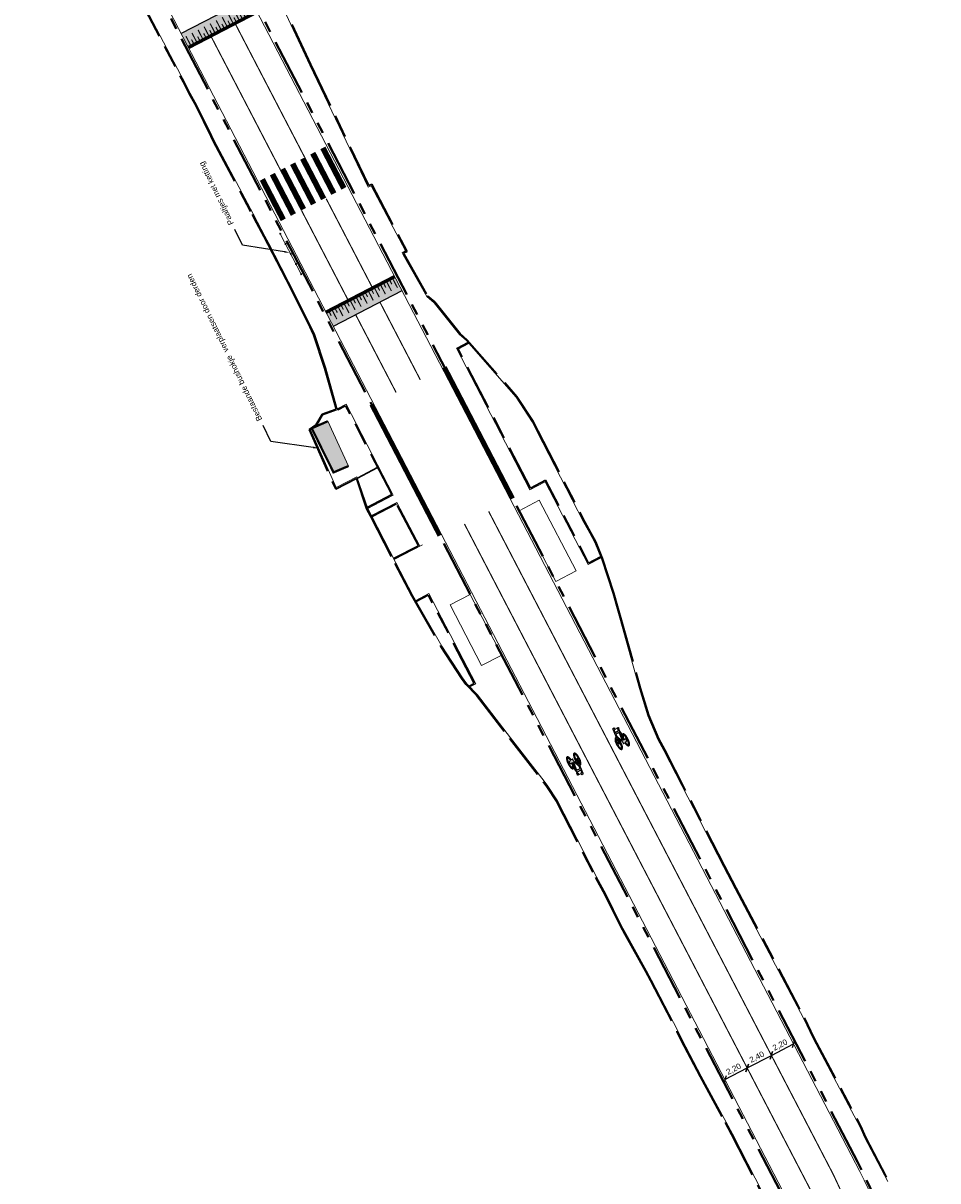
# Model space of a CAD drawing. Header units: metres. Extents: x -5 to 205656, y -9 to 393038.
# Tile 15 of 29: x 203615 to 203695, y 391322 to 391424. Entities that reach past the tile are written whole.
import ezdxf
from ezdxf import colors
from ezdxf.entities.mleader import LeaderData, LeaderLine
from ezdxf.math import Vec2, Vec3

# ---------------------------------------------------------------- set-up
doc = ezdxf.new("R2010")
doc.units = ezdxf.units.M
for name, pattern in [('VH-OPSLUITBAND_100X200', [16, 8, -2, 4, -2]), ('VH-TROTTOIRBAND_180-200', [20, 10, -2, 2, -2, 2, -2]), ('VW-1-1_STREEP', [2, 1, -1])]:
    doc.linetypes.add(name, pattern=pattern)
for name, color, linetype in [('bct-paal', 250, 'Continuous'), ('N-WE-VH-PLATEAU-G', 7, 'Continuous'), ('N-WE-VW-MARKERING_VOP', 255, 'Continuous')]:
    doc.layers.add(name, color=color, linetype=linetype)
for name, color, linetype, lineweight in [('Bushokje', 7, 'Continuous', 18), ('N-WE-VH-KANTOPSLUITING_BUSPERRONBAND', 4, 'Continuous', 15), ('N-WE-VH-KANTOPSLUITING_OPSLUITBAND_100X200-G', 7, 'VH-OPSLUITBAND_100X200', 30), ('N-WE-VH-KANTOPSLUITING_TROTTOIRBAND_180 200-G', 6, 'VH-TROTTOIRBAND_180-200', 40), ('N-WE-VH-KANTOPSLUITING_VOORKANTBAND-G', 7, 'Continuous', 15), ('N-WE-VH-PAAL MET KETTING', 7, 'Continuous', 18), ('N-WE-VH-VERHARDING_BESTRATING PATKEERVAK', 7, 'Continuous', 18), ('N-WE-VW-MARKERING_LANGS_STREEP_11-G', 255, 'VW-1-1_STREEP', 13), ('N-WE-VW-MARKERING_SYMBOOL-S', 255, 'Continuous', 25), ('X-XX-AL-AANKLEDING-M', 7, 'Continuous', 18), ('X-XX-AL-AANKLEDING-T25', 7, 'Continuous', 25)]:
    doc.layers.add(name, color=color, linetype=linetype, lineweight=lineweight)
doc.styles.add('NLCS_ISO', font='arial.ttf')
doc.styles.get("Standard").update_dxf_attribs({"font": 'arial.ttf'})
doc.dimstyles.new('NLCS_1-200', dxfattribs={"dimscale": 0.2, "dimtxt": 2.5, "dimasz": 2.5, "dimexe": 1.25, "dimexo": 0.625, "dimtad": 1, "dimzin": 1, "dimtxsty": 'Standard', "dimblk": 'OBLIQUE', "dimcen": 0, "dimse1": 1, "dimse2": 1, "dimadec": 0, "dimazin": 0, "dimtfac": 1, "dimtmove": 0, "dimatfit": 3, "dimfxl": 1, "dimarcsym": 0})

# ---------------------------------------------------------------- blocks, each defined once
blk = doc.blocks.new('SVW-MARKERING_SYMBOOL_FIETS_2.0')
h = blk.add_hatch(color=256)
h.paths.add_polyline_path([(-0.09, 2), (-0.13, 2), (-0.13, 2), (-0.16, 2, 0.236068), (-0.2, 1.96), (-0.22, 1.91), (-0.29, 1.14, 0.006813), (-0.3, 1.14, 0.22312), (-0.36, 1.17, 0.22312), (-0.43, 1.14, 0.090648), (-0.51, 1, 0.047451), (-0.55, 0.83, 0.035374), (-0.57, 0.59, 0.035374), (-0.55, 0.35, 0.047451), (-0.51, 0.17, 0.090648), (-0.43, 0.03, 0.22312), (-0.36, 0, 0.22312), (-0.3, 0.03, 0.090648), (-0.22, 0.17, 0.047451), (-0.18, 0.35, 0.035374), (-0.16, 0.59, 0.035374), (-0.18, 0.83, 0.047451), (-0.22, 1, 0.038864), (-0.25, 1.07), (-0.24, 1.16), (0, 0.53), (0, 0.44, 0.544665), (0.06, 0.39), (0.14, 0.4, 0.008345), (0.15, 0.35, 0.047451), (0.19, 0.17, 0.090648), (0.27, 0.03, 0.22312), (0.33, 0, 0.22312), (0.4, 0.03, 0.090648), (0.48, 0.17, 0.047451), (0.52, 0.35, 0.035374), (0.53, 0.59, 0.035374), (0.52, 0.83, 0.047451), (0.48, 1, 0.090648), (0.4, 1.14, 0.22312), (0.33, 1.17, 0.22312), (0.27, 1.14, 0.006813), (0.26, 1.14), (0.19, 1.54), (0.2, 1.69), (0.22, 1.67), (0.26, 1.83, 0.548946), (0.24, 1.85), (0.11, 1.85), (0.11, 1.78), (0.16, 1.73), (0.15, 1.6), (-0.2, 1.6), (-0.19, 1.8, -0.281777), (-0.13, 1.83), (-0.09, 1.83)])
h.paths.add_polyline_path([(0.13, 1.43), (0.04, 0.68), (0, 0.68), (-0.23, 1.29), (-0.22, 1.43)], flags=16)
h.paths.add_polyline_path([(0.17, 1.3), (0.22, 1.06, 0.035986), (0.19, 1, 0.047451), (0.15, 0.83, 0.021905), (0.13, 0.68), (0.09, 0.68)], flags=16)
h.paths.add_polyline_path([(-0.33, 1.03, -0.01664), (-0.31, 1), (-0.35, 0.75), (-0.38, 0.66), (-0.38, 0.55, 0.720759), (-0.36, 0.53, 0.162278), (-0.35, 0.55), (-0.31, 0.62), (-0.27, 0.81), (-0.27, 0.88, -0.030907), (-0.25, 0.78, -0.028874), (-0.24, 0.59, -0.028874), (-0.25, 0.4, -0.039407), (-0.27, 0.26, -0.080527), (-0.33, 0.15, -0.24906), (-0.36, 0.13, -0.24906), (-0.4, 0.15, -0.080527), (-0.46, 0.26, -0.039407), (-0.48, 0.4, -0.028874), (-0.49, 0.59, -0.028874), (-0.48, 0.78, -0.039407), (-0.46, 0.91, -0.080527), (-0.4, 1.03, -0.24906), (-0.36, 1.05, -0.24906)], flags=16)
h.paths.add_polyline_path([(0.33, 1.05, -0.24906), (0.37, 1.03, -0.080527), (0.42, 0.91, -0.039407), (0.45, 0.78, -0.028874), (0.46, 0.59, -0.028874), (0.45, 0.4, -0.039407), (0.42, 0.26, -0.080527), (0.37, 0.15, -0.24906), (0.33, 0.13, -0.24906), (0.29, 0.15, -0.080527), (0.24, 0.26, -0.039407), (0.22, 0.4, -0.003097), (0.21, 0.42), (0.33, 0.46), (0.37, 0.53), (0.37, 0.64, 0.414214), (0.33, 0.68), (0.21, 0.68, -0.014843), (0.22, 0.78, -0.039407), (0.24, 0.91, -0.080527), (0.29, 1.03, -0.24906)], flags=16)
at = {"flags": 128}
for points in [[(-0.3, 1.14, 0.22312), (-0.36, 1.17, 0.22312), (-0.43, 1.14, 0.090648), (-0.51, 1, 0.047451), (-0.55, 0.83, 0.035374), (-0.57, 0.59, 0.035374), (-0.55, 0.35, 0.047451), (-0.51, 0.17, 0.090648), (-0.43, 0.03, 0.22312), (-0.36, 0, 0.22312), (-0.3, 0.03, 0.090648), (-0.22, 0.17, 0.047451), (-0.18, 0.35, 0.035374), (-0.16, 0.59, 0.035374), (-0.18, 0.83, 0.047451), (-0.22, 1, 0.038864), (-0.25, 1.07), (-0.24, 1.16), (0, 0.53), (0, 0.44, 0.544665), (0.06, 0.39), (0.14, 0.4, 0.008345), (0.15, 0.35, 0.047451), (0.19, 0.17, 0.090648), (0.27, 0.03, 0.22312), (0.33, 0, 0.22312), (0.4, 0.03, 0.090648), (0.48, 0.17, 0.047451), (0.52, 0.35, 0.035374), (0.53, 0.59, 0.035374), (0.52, 0.83, 0.047451), (0.48, 1, 0.090648), (0.4, 1.14, 0.22312), (0.33, 1.17, 0.22312), (0.27, 1.14)], [(-0.29, 1.14), (-0.22, 1.91), (-0.2, 1.96, -0.414214), (-0.13, 2), (-0.09, 2), (-0.09, 1.83), (-0.13, 1.83, 0.281777), (-0.19, 1.8), (-0.2, 1.6), (0.15, 1.6), (0.16, 1.73), (0.11, 1.78), (0.11, 1.85), (0.24, 1.85, -0.548946), (0.26, 1.83), (0.22, 1.67), (0.2, 1.69), (0.19, 1.54), (0.26, 1.14)]]:
    blk.add_lwpolyline(points, format="xyb", dxfattribs=at)
for points in [[(-0.27, 0.88), (-0.27, 0.81), (-0.31, 0.62), (-0.35, 0.55, -0.162278), (-0.36, 0.53, -0.720759), (-0.38, 0.55), (-0.38, 0.66), (-0.35, 0.75), (-0.31, 1, 0.01664), (-0.33, 1.03, 0.24906), (-0.36, 1.05, 0.24906), (-0.4, 1.03, 0.080527), (-0.46, 0.91, 0.039407), (-0.48, 0.78, 0.028874), (-0.49, 0.59, 0.028874), (-0.48, 0.4, 0.039407), (-0.46, 0.26, 0.080527), (-0.4, 0.15, 0.24906), (-0.36, 0.13, 0.24906), (-0.33, 0.15, 0.080527), (-0.27, 0.26, 0.039407), (-0.25, 0.4, 0.028874), (-0.24, 0.59, 0.028874), (-0.25, 0.78, 0.030907)], [(0.22, 1.06, 0.035986), (0.19, 1, 0.047451), (0.15, 0.83, 0.021905), (0.13, 0.68), (0.09, 0.68), (0.17, 1.3)], [(0.46, 0.59, 0.028874), (0.45, 0.78, 0.039407), (0.42, 0.91, 0.080527), (0.37, 1.03, 0.24906), (0.33, 1.05, 0.24906), (0.29, 1.03, 0.080527), (0.24, 0.91, 0.039407), (0.22, 0.78, 0.014843), (0.21, 0.68), (0.33, 0.68, -0.414214), (0.37, 0.64), (0.37, 0.53), (0.33, 0.46), (0.21, 0.42, 0.003097), (0.22, 0.4, 0.039407), (0.24, 0.26, 0.080527), (0.29, 0.15, 0.24906), (0.33, 0.13, 0.24906), (0.37, 0.15, 0.080527), (0.42, 0.26, 0.039407), (0.45, 0.4, 0.028874)]]:
    blk.add_lwpolyline(points, format="xyb", close=True, dxfattribs=at)
blk.add_lwpolyline([(-0.23, 1.29), (0, 0.68), (0.04, 0.68), (0.13, 1.43), (-0.22, 1.43)], close=True, dxfattribs=at)
for centre, start, end in [((-0.65, 0.85), 38.1274, 39.6888), ((0.62, 0.85), 140.3112, 141.8726)]:
    blk.add_arc(centre, 0.455, start, end)
blk = doc.blocks.new('_Oblique')
at = {"color": 0, "linetype": 'ByBlock', "lineweight": -2}
blk.add_line((-0.5, -0.5), (0.5, 0.5), dxfattribs=at)
blk = doc.blocks.new('*D121')
at = {"layer": 'X-XX-AL-AANKLEDING-M', "color": 0, "lineweight": -2, "transparency": 16777216}
blk.add_line((203676.32, 391331.19), (203678.27, 391332.21), dxfattribs=at)
at = {"layer": 'X-XX-AL-AANKLEDING-M', "color": 0, "lineweight": -2, "transparency": 16777216, "xscale": 0.5, "yscale": 0.5, "zscale": 0.5}
for p, rotation in [((203678.27, 391332.21), 27.45443923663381), ((203676.32, 391331.19), 207.4544392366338)]:
    blk.add_blockref('_Oblique', p, dxfattribs=dict(at, rotation=rotation))
at = {"layer": 'X-XX-AL-AANKLEDING-M', "color": 0, "transparency": 16777216, "insert": (203677.1, 391332.08), "char_height": 0.5, "attachment_point": 5, "rotation": 27.4544}
blk.add_mtext('2,20', dxfattribs=at)
blk = doc.blocks.new('*D122')
at = {"layer": 'X-XX-AL-AANKLEDING-M', "color": 0, "lineweight": -2, "transparency": 16777216}
blk.add_line((203678.27, 391332.21), (203680.4, 391333.31), dxfattribs=at)
at = {"layer": 'X-XX-AL-AANKLEDING-M', "color": 0, "lineweight": -2, "transparency": 16777216, "xscale": 0.5, "yscale": 0.5, "zscale": 0.5}
for p, rotation in [((203680.4, 391333.31), 27.45443923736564), ((203678.27, 391332.21), 207.4544392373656)]:
    blk.add_blockref('_Oblique', p, dxfattribs=dict(at, rotation=rotation))
at = {"layer": 'X-XX-AL-AANKLEDING-M', "color": 0, "transparency": 16777216, "insert": (203679.14, 391333.14), "char_height": 0.5, "attachment_point": 5, "rotation": 27.4544}
blk.add_mtext('2,40', dxfattribs=at)
blk = doc.blocks.new('*D123')
at = {"layer": 'X-XX-AL-AANKLEDING-M', "color": 0, "lineweight": -2, "transparency": 16777216}
blk.add_line((203680.4, 391333.31), (203682.35, 391334.33), dxfattribs=at)
at = {"layer": 'X-XX-AL-AANKLEDING-M', "color": 0, "lineweight": -2, "transparency": 16777216, "xscale": 0.5, "yscale": 0.5, "zscale": 0.5}
for p, rotation in [((203682.35, 391334.33), 27.4544392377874), ((203680.4, 391333.31), 207.4544392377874)]:
    blk.add_blockref('_Oblique', p, dxfattribs=dict(at, rotation=rotation))
at = {"layer": 'X-XX-AL-AANKLEDING-M', "color": 0, "transparency": 16777216, "insert": (203681.18, 391334.2), "char_height": 0.5, "attachment_point": 5, "rotation": 27.4544}
blk.add_mtext('2,20', dxfattribs=at)
blk = doc.blocks.new('*U249')
at = {"layer": 'N-WE-VH-PLATEAU-G', "transparency": 33554687}
h = blk.add_hatch(color=251, dxfattribs=at)
h.dxf.hatch_style = 1
h.paths.add_polyline_path([(6.8, -0.5), (6.8, 0.8), (0, 0.8), (0, -0.5)])
at = {"layer": 'N-WE-VH-PLATEAU-G', "color": 7, "true_color": 0xffffff}
for points, const_width in [([(0, 0.9), (6.8, 0.9)], 0.2), ([(0.25, 0.4), (0.25, 0.8)], 0.1), ([(0.55, -0.1), (0.55, 0.8)], 0.1), ([(0.85, 0.4), (0.85, 0.8)], 0.1), ([(1.15, -0.1), (1.15, 0.8)], 0.1), ([(1.45, 0.4), (1.45, 0.8)], 0.1), ([(1.75, -0.1), (1.75, 0.8)], 0.1), ([(2.05, 0.4), (2.05, 0.8)], 0.1), ([(2.35, -0.1), (2.35, 0.8)], 0.1), ([(2.65, 0.4), (2.65, 0.8)], 0.1), ([(2.95, -0.1), (2.95, 0.8)], 0.1), ([(3.25, 0.4), (3.25, 0.8)], 0.1), ([(3.55, -0.1), (3.55, 0.8)], 0.1), ([(3.85, 0.4), (3.85, 0.8)], 0.1), ([(4.15, -0.1), (4.15, 0.8)], 0.1), ([(4.45, 0.4), (4.45, 0.8)], 0.1), ([(4.75, -0.1), (4.75, 0.8)], 0.1), ([(5.05, 0.4), (5.05, 0.8)], 0.1), ([(5.35, -0.1), (5.35, 0.8)], 0.1), ([(5.65, 0.4), (5.65, 0.8)], 0.1), ([(5.95, -0.1), (5.95, 0.8)], 0.1), ([(6.25, 0.4), (6.25, 0.8)], 0.1), ([(6.55, -0.1), (6.55, 0.8)], 0.1)]:
    blk.add_lwpolyline(points, dxfattribs=dict(at, const_width=const_width))
at = {"layer": 'N-WE-VH-PLATEAU-G'}
for points in [[(0, 1), (6.8, 1)], [(0, -0.5), (6.8, -0.5)]]:
    blk.add_lwpolyline(points, dxfattribs=at)
at = {"layer": 'N-WE-VH-PLATEAU-G', "color": 7, "true_color": 0xffffff}
blk.add_lwpolyline([(0, 0.8), (6.8, 0.8)], dxfattribs=at)
blk = doc.blocks.new('*U248')
at = {"layer": 'N-WE-VH-PLATEAU-G', "transparency": 33554687}
h = blk.add_hatch(color=251, dxfattribs=at)
h.dxf.hatch_style = 1
h.paths.add_polyline_path([(6.8, -0.5), (6.8, 0.8), (0, 0.8), (0, -0.5)])
at = {"layer": 'N-WE-VH-PLATEAU-G', "color": 7, "true_color": 0xffffff}
for points, const_width in [([(0, 0.9), (6.8, 0.9)], 0.2), ([(0.25, 0.4), (0.25, 0.8)], 0.1), ([(0.55, -0.1), (0.55, 0.8)], 0.1), ([(0.85, 0.4), (0.85, 0.8)], 0.1), ([(1.15, -0.1), (1.15, 0.8)], 0.1), ([(1.45, 0.4), (1.45, 0.8)], 0.1), ([(1.75, -0.1), (1.75, 0.8)], 0.1), ([(2.05, 0.4), (2.05, 0.8)], 0.1), ([(2.35, -0.1), (2.35, 0.8)], 0.1), ([(2.65, 0.4), (2.65, 0.8)], 0.1), ([(2.95, -0.1), (2.95, 0.8)], 0.1), ([(3.25, 0.4), (3.25, 0.8)], 0.1), ([(3.55, -0.1), (3.55, 0.8)], 0.1), ([(3.85, 0.4), (3.85, 0.8)], 0.1), ([(4.15, -0.1), (4.15, 0.8)], 0.1), ([(4.45, 0.4), (4.45, 0.8)], 0.1), ([(4.75, -0.1), (4.75, 0.8)], 0.1), ([(5.05, 0.4), (5.05, 0.8)], 0.1), ([(5.35, -0.1), (5.35, 0.8)], 0.1), ([(5.65, 0.4), (5.65, 0.8)], 0.1), ([(5.95, -0.1), (5.95, 0.8)], 0.1), ([(6.25, 0.4), (6.25, 0.8)], 0.1), ([(6.55, -0.1), (6.55, 0.8)], 0.1)]:
    blk.add_lwpolyline(points, dxfattribs=dict(at, const_width=const_width))
at = {"layer": 'N-WE-VH-PLATEAU-G'}
for points in [[(0, 1), (6.8, 1)], [(0, -0.5), (6.8, -0.5)]]:
    blk.add_lwpolyline(points, dxfattribs=at)
at = {"layer": 'N-WE-VH-PLATEAU-G', "color": 7, "true_color": 0xffffff}
blk.add_lwpolyline([(0, 0.8), (6.8, 0.8)], dxfattribs=at)
blk = doc.blocks.new('bct-paal')
at = {"layer": 'bct-paal', "color": 7, "lineweight": 9}
blk.add_ellipse((0, 0), major_axis=(0.0354, 0.0354), ratio=1, start_param=5.497787, end_param=11.780972, dxfattribs=at)

msp = doc.modelspace()

# ---------------------------------------------------------------- hatches: boundary and pattern name
at = {"layer": 'Bushokje'}
h = msp.add_hatch(color=253, dxfattribs=at)
h.dxf.hatch_style = 1
h.paths.add_polyline_path([(203640.009, 391388.435), (203641.923, 391384.558), (203643.246, 391385.12), (203641.429, 391389.059)])

# ---------------------------------------------------------------- linework, layer by layer
at = {"layer": 'Bushokje', "const_width": 0.2}
msp.add_lwpolyline([(203643.246, 391385.12), (203641.923, 391384.558), (203640.009, 391388.435), (203641.429, 391389.059)], dxfattribs=at)
at = {"layer": 'Bushokje'}
msp.add_lwpolyline([(203643.246, 391385.12), (203641.429, 391389.059)], dxfattribs=at)
at = {"layer": 'N-WE-VH-KANTOPSLUITING_BUSPERRONBAND', "const_width": 0.4}
for points in [[(203657.672, 391382.267), (203651.679, 391393.803)], [(203651.255, 391379.001), (203645.262, 391390.537)]]:
    msp.add_lwpolyline(points, dxfattribs=at)
at = {"layer": 'N-WE-VH-KANTOPSLUITING_OPSLUITBAND_100X200-G', "ltscale": 0.5}
for points in [[(203634.899, 391431.188), (203639.941, 391420.407), (203645.014, 391409.763), (203645.284, 391409.892), (203648.395, 391403.988), (203648.077, 391403.821), (203648.12, 391403.74), (203650.192, 391400.085), (203650.828, 391399.547), (203653.062, 391396.757), (203653.675, 391396.221), (203658.044, 391391.219), (203659.461, 391389.052), (203659.913, 391388.179), (203664.017, 391380.2), (203664.537, 391379.25), (203664.98, 391378.443), (203665.572, 391376.987), (203666.555, 391373.933), (203666.948, 391372.59), (203667.17, 391371.777), (203668.897, 391365.599), (203669.634, 391363.205), (203670.518, 391361.132), (203671.029, 391360.162), (203676.281, 391349.964), (203677.321, 391347.998), (203683.311, 391336.627), (203684.174, 391334.839), (203688.302, 391327.037), (203688.684, 391326.162), (203690.713, 391322.265)], [(203624.747, 391426.436), (203628.418, 391419.423), (203628.701, 391418.889), (203629.244, 391417.845), (203629.823, 391416.799), (203631.143, 391414.116), (203631.357, 391413.684), (203634.773, 391407.239), (203635.149, 391406.495), (203635.8, 391405.291), (203636.138, 391404.622), (203637.761, 391401.503), (203637.872, 391401.274), (203639.668, 391397.722), (203640.176, 391396.645), (203641.143, 391393.732), (203642.163, 391390.113), (203640.916, 391389.681), (203640.383, 391388.729), (203639.769, 391388.326), (203642.112, 391383.083), (203643.929, 391384.017), (203644.835, 391381.351), (203645.173, 391380.717), (203647.311, 391376.55), (203648.814, 391373.697), (203651.361, 391369.237), (203653.178, 391366.439), (203653.559, 391365.914), (203654.491, 391364.948), (203657.383, 391361.159), (203660.343, 391357.358), (203660.674, 391356.928), (203661.518, 391355.628), (203664.951, 391348.954), (203665.782, 391347.404), (203667.119, 391344.725), (203667.511, 391343.974), (203669.332, 391340.703), (203669.777, 391339.884), (203672.099, 391335.417), (203672.465, 391334.631), (203674.144, 391331.452), (203676.349, 391327.399), (203676.891, 391326.361), (203680.232, 391319.828)], [(203642.303, 391390.059), (203642.983, 391390.411)], [(203647.04, 391382.602), (203642.983, 391390.411)], [(203644.018, 391384.064), (203645.8, 391384.989)], [(203649.38, 391378.116), (203647.461, 391381.793)]]:
    msp.add_lwpolyline(points, dxfattribs=at)
at = {"layer": 'N-WE-VH-KANTOPSLUITING_OPSLUITBAND_100X200-G', "ltscale": 0.5, "flags": 128}
for points in [[(203652.861, 391395.431), (203653.782, 391395.91)], [(203659.232, 391383.169), (203652.815, 391395.52)], [(203659.232, 391383.169), (203660.563, 391383.861), (203664.343, 391376.584)], [(203644.881, 391381.48), (203647.04, 391382.602)], [(203645.308, 391380.674), (203647.461, 391381.793)], [(203649.38, 391378.116), (203647.203, 391376.979)], [(203664.343, 391376.584), (203665.396, 391377.131)], [(203649.197, 391373.222), (203650.251, 391373.778)], [(203654.288, 391366.006), (203650.251, 391373.778)], [(203654.288, 391366.006), (203653.836, 391365.771)]]:
    msp.add_lwpolyline(points, dxfattribs=at)
at = {"layer": 'N-WE-VH-KANTOPSLUITING_TROTTOIRBAND_180 200-G', "ltscale": 0.5, "flags": 128}
for points in [[(203657.575, 391382.454), (203621.038, 391452.777)], [(203681.585, 391320.624), (203614.649, 391449.457)], [(203687.974, 391323.944), (203657.575, 391382.454)]]:
    msp.add_lwpolyline(points, dxfattribs=at)
msp.add_lwpolyline([(203695.029, 391298.32, 0.1056343), (203687.974, 391323.944)], format="xyb", dxfattribs=at)
at = {"layer": 'N-WE-VH-KANTOPSLUITING_VOORKANTBAND-G', "ltscale": 0.2, "flags": 128}
for points in [[(203687.797, 391323.851), (203620.861, 391452.684)], [(203681.763, 391320.716), (203614.827, 391449.549)]]:
    msp.add_lwpolyline(points, dxfattribs=at)
at = {"layer": 'N-WE-VH-KANTOPSLUITING_VOORKANTBAND-G'}
for points in [[(203634.851, 391431.055), (203639.851, 391420.364), (203644.967, 391409.63), (203645.24, 391409.76), (203648.26, 391404.03), (203647.942, 391403.863), (203648.032, 391403.692), (203650.114, 391400.02), (203650.756, 391399.477), (203652.989, 391396.688), (203653.604, 391396.15), (203657.964, 391391.158), (203659.375, 391389.002), (203659.824, 391388.133), (203663.929, 391380.153), (203664.449, 391379.202), (203664.89, 391378.4), (203665.478, 391376.953), (203666.459, 391373.904), (203666.852, 391372.563), (203667.074, 391371.75), (203668.801, 391365.571), (203669.54, 391363.171), (203670.428, 391361.089), (203670.94, 391360.116), (203676.192, 391349.918), (203677.233, 391347.951), (203683.222, 391336.582), (203684.085, 391334.794), (203688.212, 391326.994), (203688.594, 391326.119), (203690.622, 391322.224)], [(203624.836, 391426.482), (203628.506, 391419.47), (203628.79, 391418.936), (203629.332, 391417.892), (203629.912, 391416.845), (203631.233, 391414.16), (203631.446, 391413.73), (203634.862, 391407.285), (203635.238, 391406.541), (203635.889, 391405.337), (203636.227, 391404.668), (203637.85, 391401.548), (203637.962, 391401.319), (203639.758, 391397.766), (203640.269, 391396.682), (203641.239, 391393.761), (203642.285, 391390.049), (203640.985, 391389.599), (203640.458, 391388.659), (203639.895, 391388.289), (203642.16, 391383.22), (203643.986, 391384.159), (203644.927, 391381.391), (203645.262, 391380.763), (203647.4, 391376.596), (203648.902, 391373.745), (203651.446, 391369.289), (203653.26, 391366.496), (203653.636, 391365.978), (203654.567, 391365.013), (203657.462, 391361.22), (203660.422, 391357.419), (203660.756, 391356.986), (203661.605, 391355.678), (203665.04, 391349), (203665.871, 391347.45), (203667.208, 391344.77), (203667.599, 391344.021), (203669.42, 391340.751), (203669.865, 391339.931), (203672.189, 391335.461), (203672.555, 391334.675), (203674.232, 391331.499), (203676.437, 391327.446), (203676.98, 391326.407), (203680.323, 391319.87)], [(203652.726, 391395.474), (203653.736, 391395.999)], [(203659.189, 391383.034), (203652.726, 391395.474)], [(203642.257, 391390.147), (203643.025, 391390.546)], [(203647.175, 391382.559), (203643.025, 391390.546)], [(203659.189, 391383.034), (203660.52, 391383.726), (203664.301, 391376.449)], [(203647.175, 391382.559), (203644.927, 391381.391)], [(203647.5, 391381.926), (203645.262, 391380.763)], [(203649.515, 391378.073), (203647.5, 391381.926)], [(203649.756, 391378.199), (203647.249, 391376.891)], [(203664.301, 391376.449), (203665.442, 391377.042)], [(203649.15, 391373.311), (203650.293, 391373.913)], [(203654.422, 391365.965), (203650.293, 391373.913)], [(203654.423, 391365.963), (203653.909, 391365.696)]]:
    msp.add_lwpolyline(points, dxfattribs=at)
at = {"layer": 'N-WE-VH-KANTOPSLUITING_VOORKANTBAND-G', "ltscale": 0.2, "flags": 128}
msp.add_lwpolyline([(203694.83, 391298.309, 0.1056343), (203687.797, 391323.851)], format="xyb", dxfattribs=at)
at = {"layer": 'N-WE-VH-PAAL MET KETTING', "ltscale": 0.5}
msp.add_lwpolyline([(203637.243, 391405.536), (203639.087, 391401.986)], dxfattribs=at)
at = {"layer": 'N-WE-VH-VERHARDING_BESTRATING PATKEERVAK'}
for points in [[(203658.234, 391381.186), (203660.009, 391382.108), (203663.236, 391375.896), (203661.461, 391374.974)], [(203656.71, 391368.503), (203653.943, 391373.827), (203652.169, 391372.905), (203654.935, 391367.581), (203656.71, 391368.503)]]:
    msp.add_lwpolyline(points, close=True, dxfattribs=at)
at = {"layer": 'N-WE-VW-MARKERING_LANGS_STREEP_11-G', "ltscale": 5, "const_width": 0.1, "flags": 128}
for points in [[(203639.379, 391412.27), (203633.319, 391423.935)], [(203637.252, 391411.158), (203631.189, 391422.828)], [(203645.305, 391400.863), (203641.281, 391408.61)], [(203643.176, 391399.757), (203639.115, 391407.573)], [(203649.549, 391392.696), (203645.997, 391399.532)], [(203647.419, 391391.59), (203643.867, 391398.426)]]:
    msp.add_lwpolyline(points, dxfattribs=at)
msp.add_lwpolyline([(203694.109, 391272.85), (203692.633, 391298.181, 0.1056334), (203685.845, 391322.837), (203655.557, 391381.131)], format="xyb", dxfattribs=at)
at = {"layer": 'N-WE-VW-MARKERING_LANGS_STREEP_11-G', "ltscale": 5, "flags": 128}
msp.add_lwpolyline([(203691.713, 391272.71, 0.1, 0.1, 0), (203690.238, 391298.041, 0.1, 0.1, 0.1056334), (203683.715, 391321.731, 0.1, 0.1, 0), (203653.428, 391380.025, 0, 0, 0)], format="xyseb", dxfattribs=at)
at = {"layer": 'N-WE-VW-MARKERING_VOP', "const_width": 0.5}
for points in [[(203640.988, 391413.078), (203642.832, 391409.528)], [(203638.326, 391411.695), (203640.17, 391408.145)], [(203639.213, 391412.156), (203641.057, 391408.606)], [(203640.101, 391412.617), (203641.945, 391409.067)], [(203636.551, 391410.773), (203638.395, 391407.223)], [(203637.438, 391411.234), (203639.283, 391407.684)], [(203635.664, 391410.311), (203637.508, 391406.762)]]:
    msp.add_lwpolyline(points, dxfattribs=at)

# ---------------------------------------------------------------- block references
at = {"layer": 'N-WE-VH-PAAL MET KETTING', "ltscale": 0.5}
for p in [(203637.243, 391405.536), (203637.704, 391404.649), (203638.165, 391403.761), (203638.626, 391402.874), (203639.087, 391401.986)]:
    msp.add_blockref('bct-paal', p, dxfattribs=at)
at = {"layer": 'N-WE-VH-PLATEAU-G'}
for name, p, rotation in [('*U249', (203634.81, 391425.837), 207.4544392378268), ('*U248', (203641.685, 391397.855, 16.871), 27.45443923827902)]:
    msp.add_blockref(name, p, dxfattribs=dict(at, rotation=rotation))
at = {"layer": 'N-WE-VW-MARKERING_SYMBOOL-S'}
for p, rotation in [((203667.583, 391360.371), 27.45443923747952), ((203662.743, 391359.709), 207.4544392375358)]:
    msp.add_blockref('SVW-MARKERING_SYMBOOL_FIETS_2.0', p, dxfattribs=dict(at, rotation=rotation))

# ---------------------------------------------------------------- dimensions: what is measured, and where the dimension line sits
at = {"layer": 'X-XX-AL-AANKLEDING-M'}
for p1, p2, picture, middle in [((203680.402, 391333.313), (203682.354, 391334.327), '*D123', (203681.182, 391334.198)), ((203678.272, 391332.207), (203680.402, 391333.313), '*D122', (203679.141, 391333.137)), ((203676.32, 391331.192), (203678.272, 391332.207), '*D121', (203677.1, 391332.077))]:
    dim = msp.add_aligned_dim(p1=p1, p2=p2, distance=0, dimstyle='NLCS_1-200', override={"dimzin": 0}, dxfattribs=at)
    dim.commit()
    dim.dimension.update_dxf_attribs({"geometry": picture, "text_midpoint": middle})

# ---------------------------------------------------------------- leaders
at = {"layer": 'X-XX-AL-AANKLEDING-T25'}
ml = msp.add_multileader_mtext('Standard', dxfattribs=at)
ml.set_content('Paaltjes met ketting', color=256, style='NLCS_ISO')
ml.set_leader_properties()
ml.build(insert=Vec2(0, 0))
ml.multileader.update_dxf_attribs({"arrow_head_size": 0.5})
ctx = ml.context
ctx.base_point, ctx.char_height, ctx.arrow_head_size, ctx.landing_gap_size, ctx.plane_origin, ctx.plane_x_axis, ctx.plane_y_axis = Vec3(203633.237, 391405.922), 0.5, 0.5, 0.5, Vec3(203635.677, 391389.936), Vec3(-0.4376335, 0.8991534), Vec3(-0.8991534, -0.4376335)
notes = []
notes.append((ctx, [(0, (1, 1, 0), (203633.921, 391404.518), (-0.4376335, 0.8991534), 1.562, [(0, [(203638.113, 391403.862)], 0, [])])]))
ctx.mtext.insert, ctx.mtext.text_direction, ctx.mtext.rotation, ctx.mtext.flow_direction = Vec3(203632.727, 391406.23), Vec3(-0.4376335, 0.8991534), 2.0237614, 5
ml = msp.add_multileader_mtext('Standard', dxfattribs=at)
ml.set_content('Bestaande bushokje  verplaatsen door derden', color=256, style='NLCS_ISO')
ml.set_leader_properties()
ml.build(insert=Vec2(0, 0))
ml.multileader.update_dxf_attribs({"arrow_head_size": 0.5})
ctx = ml.context
ctx.base_point, ctx.char_height, ctx.arrow_head_size, ctx.landing_gap_size, ctx.plane_origin, ctx.plane_x_axis, ctx.plane_y_axis = Vec3(203635.731, 391388.693), 0.5, 0.5, 0.5, Vec3(203638.171, 391372.707), Vec3(-0.4376335, 0.8991534), Vec3(-0.8991534, -0.4376335)
notes.append((ctx, [(0, (1, 1, 0), (203636.414, 391387.288), (-0.4376335, 0.8991534), 1.562, [(0, [(203640.635, 391386.681)], 0, [])])]))
ctx.mtext.insert, ctx.mtext.text_direction, ctx.mtext.rotation, ctx.mtext.flow_direction = Vec3(203635.221, 391389.001), Vec3(-0.4376335, 0.8991534), 2.0237614, 5
for ctx, leaders in notes:
    for number, flags, end, landing, length, lines in leaders:
        leader = LeaderData()
        leader.index, (leader.has_last_leader_line, leader.has_dogleg_vector, leader.attachment_direction) = number, flags
        leader.last_leader_point, leader.dogleg_vector, leader.dogleg_length = Vec3(end), Vec3(landing), length
        for number, points, colour, breaks in lines:
            line = LeaderLine()
            line.index, line.vertices, line.color, line.breaks = number, Vec3.list(points), colors.encode_raw_color(colour), breaks
            leader.lines.append(line)
        ctx.leaders.append(leader)

doc.saveas('drawing.dxf')
